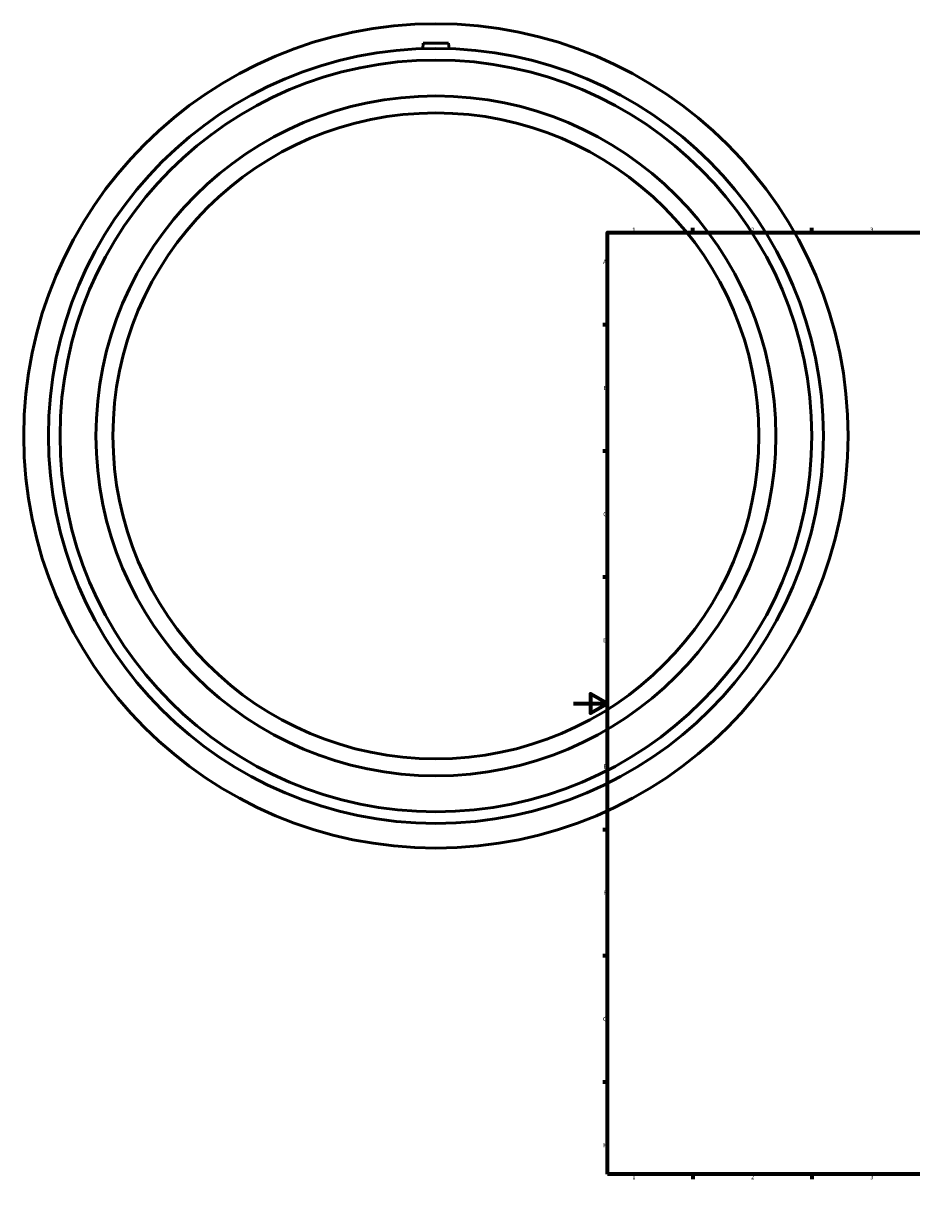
# Model space of a CAD drawing. Header units: millimetres. Extents: x -324 to 1411, y -375 to 1891.
# Tile 1 of 7: x -324 to 199, y 0 to 697. Entities that reach past the tile are written whole.
import ezdxf

# ---------------------------------------------------------------- set-up
doc = ezdxf.new("R2010")
doc.units = ezdxf.units.MM
doc.layers.add('Border (ISO)', color=7, linetype='Continuous', lineweight=70)
doc.layers.add('Visible (ISO)', color=7, linetype='Continuous', lineweight=50)
doc.styles.add('Note Text (ISO)', font='tahoma.ttf')

# ---------------------------------------------------------------- blocks, each defined once
blk = doc.blocks.new('Borders Default Border')
at = {"layer": 'Border (ISO)'}
for p, q in [((70.08, 574), (70.08, 576.9)), ((140.17, 574), (140.17, 576.9)), ((210.25, 574), (210.25, 576.9)), ((280.33, 574), (280.33, 576.9)), ((350.42, 574), (350.42, 576.9)), ((490.58, 574), (490.58, 576.9)), ((560.67, 574), (560.67, 576.9)), ((630.75, 574), (630.75, 576.9)), ((700.83, 574), (700.83, 576.9)), ((770.92, 574), (770.92, 576.9)), ((20, 519.75), (17.1, 519.75)), ((821, 519.75), (823.9, 519.75)), ((20, 445.5), (17.1, 445.5)), ((821, 445.5), (823.9, 445.5)), ((20, 371.25), (17.1, 371.25)), ((821, 371.25), (823.9, 371.25)), ((20, 222.75), (17.1, 222.75)), ((821, 222.75), (823.9, 222.75)), ((20, 148.5), (17.1, 148.5)), ((821, 148.5), (823.9, 148.5)), ((20, 74.25), (17.1, 74.25)), ((821, 74.25), (823.9, 74.25)), ((70.08, 20), (70.08, 17.1)), ((140.17, 20), (140.17, 17.1)), ((210.25, 20), (210.25, 17.1)), ((280.33, 20), (280.33, 17.1)), ((350.42, 20), (350.42, 17.1)), ((490.58, 20), (490.58, 17.1)), ((560.67, 20), (560.67, 17.1)), ((630.75, 20), (630.75, 17.1)), ((700.83, 20), (700.83, 17.1)), ((770.92, 20), (770.92, 17.1))]:
    blk.add_line(p, q, dxfattribs=at)
at = {"layer": 'Border (ISO)', "flags": 128}
for points in [[(420.5, 594), (420.5, 574), (414.73, 584), (426.27, 584), (420.5, 574)], [(20, 20), (20, 574), (821, 574), (821, 20), (20, 20)], [(0, 297), (20, 297), (10, 302.77), (10, 291.23), (20, 297)], [(841, 297), (821, 297), (831, 302.77), (831, 291.23), (821, 297)], [(420.5, 0), (420.5, 20), (414.73, 10), (426.27, 10), (420.5, 20)]]:
    blk.add_lwpolyline(points, dxfattribs=at)
at = {"layer": 'Border (ISO)', "color": 232, "true_color": 0xca0064, "char_height": 2.5, "attachment_point": 7, "style": 'Note Text (ISO)'}
for s, insert in [('1', (34.48, 574.4)), ('2', (104.37, 574.4)), ('3', (174.43, 574.35)), ('4', (244.42, 574.4)), ('5', (314.64, 574.35)), ('6', (384.66, 574.35)), ('7', (454.77, 574.4)), ('8', (524.81, 574.34)), ('9', (594.88, 574.35)), ('10', (664.29, 574.35)), ('11', (734.37, 574.4)), ('12', (804.46, 574.4)), ('A', (17.29, 555.62)), ('A', (821.59, 555.62)), ('B', (17.59, 481.37)), ('B', (821.89, 481.37)), ('C', (17.43, 407.08)), ('C', (821.73, 407.08)), ('D', (17.43, 332.88)), ('D', (821.73, 332.88)), ('E', (17.64, 258.63)), ('E', (821.94, 258.63)), ('F', (17.7, 184.38)), ('F', (822, 184.38)), ('G', (17.31, 110.08)), ('G', (821.61, 110.08)), ('H', (17.44, 35.88)), ('H', (821.74, 35.88)), ('1', (34.48, 17.1)), ('2', (104.37, 17.1)), ('3', (174.43, 17.05)), ('4', (244.42, 17.1)), ('5', (314.64, 17.05)), ('6', (384.66, 17.05)), ('7', (454.77, 17.1)), ('8', (524.81, 17.04)), ('9', (594.88, 17.05)), ('10', (664.29, 17.05)), ('11', (734.37, 17.1)), ('12', (804.46, 17.1))]:
    blk.add_mtext(s, dxfattribs=dict(at, insert=insert))

msp = doc.modelspace()

# ---------------------------------------------------------------- linework, layer by layer
at = {"layer": 'Visible (ISO)'}
for p, q in [((-88.541, 685.427), (-88.82, 682.245)), ((-73.541, 685.427), (-88.541, 685.427)), ((-73.541, 685.427), (-73.263, 682.245))]:
    msp.add_line(p, q, dxfattribs=at)
for radius in [242.5, 227.95, 221.112, 200, 190]:
    msp.add_circle((-81.041, 454.427), radius, dxfattribs=at)

# ---------------------------------------------------------------- block references
msp.add_blockref('Borders Default Border', (0, 0))

doc.saveas('drawing.dxf')
